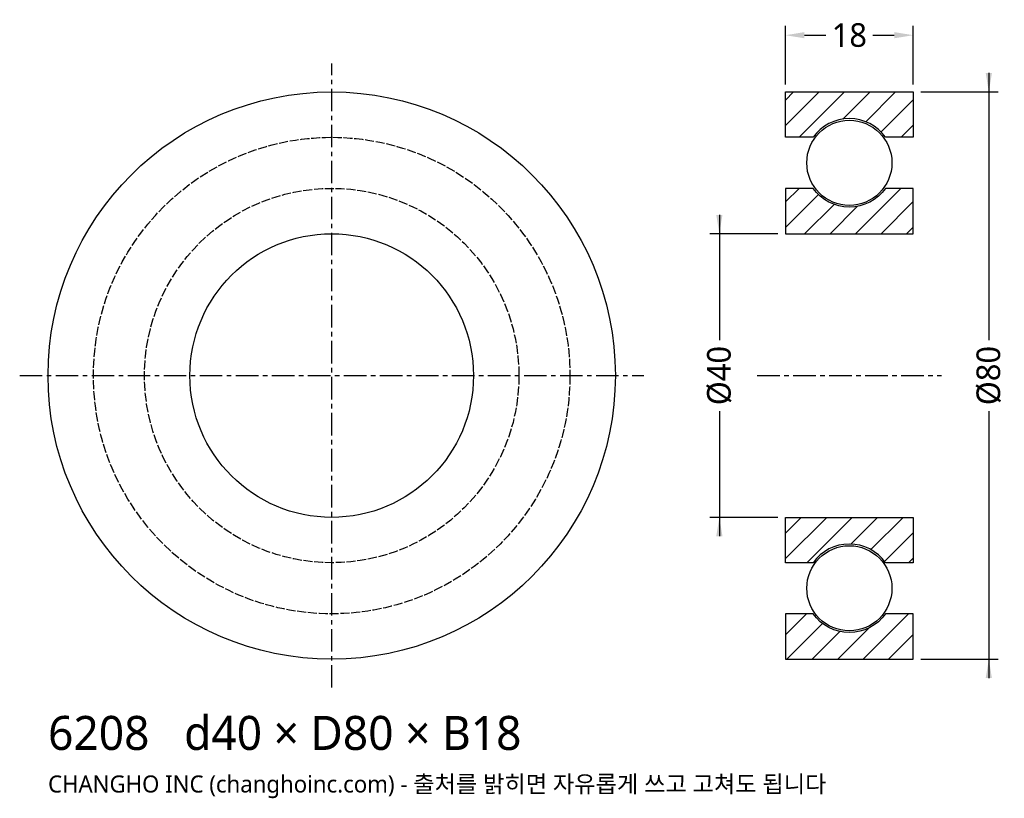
# Model space of a CAD drawing. Header units: millimetres. Extents: x -44 to 95, y -60 to 50.
import ezdxf

# ---------------------------------------------------------------- set-up
doc = ezdxf.new("R2010")
doc.units = ezdxf.units.MM
doc.linetypes.add('CENTER', pattern=[5.08, 3.175, -0.635, 0.635, -0.635])
doc.linetypes.add('DASHED', pattern=[1.524, 1.27, -0.254])
for name, color, linetype in [('문자', 7, 'CONTINUOUS'), ('숨은선', 3, 'DASHED'), ('외형선', 7, 'CONTINUOUS'), ('중심선', 1, 'CENTER'), ('치수', 4, 'CONTINUOUS'), ('해칭', 8, 'CONTINUOUS')]:
    doc.layers.add(name, color=color, linetype=linetype)
doc.styles.add('CH_KOR', font='malgun.ttf')
doc.dimstyles.new('CH_DIM', dxfattribs={"dimtxt": 2.5, "dimasz": 2, "dimexe": 1, "dimexo": 0.8, "dimgap": 0.8, "dimtad": 1, "dimdec": 0, "dimtxsty": 'CH_KOR', "dimcen": 2.5, "dimclrd": 4, "dimclre": 4, "dimclrt": 4, "dimazin": 3, "dimtfac": 1, "dimtmove": 0, "dimatfit": 3})

# ---------------------------------------------------------------- blocks, each defined once
blk = doc.blocks.new('_CLOSEDFILLED')
at = {"color": 0, "linetype": 'BYBLOCK'}
blk.add_solid([(-1, 0.164), (0, 0), (-1, -0.164)], dxfattribs=at)
blk = doc.blocks.new('*D1')
at = {"color": 4}
for p, q in [((92.67, 42.67), (92.67, 5)), ((83.07, 40), (94, 40)), ((92.67, -5), (92.67, -42.67)), ((83.07, -40), (94, -40))]:
    blk.add_line(p, q, dxfattribs=at)
at = {"layer": 'Defpoints'}
for p in [(82, 40), (92.67, 40), (82, -40)]:
    blk.add_point(p, dxfattribs=at)
at = {"layer": '치수', "color": 4, "xscale": 2.6666666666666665, "yscale": 2.6666666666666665}
for p, rotation in [((92.67, 40), 270), ((92.67, -40), 90)]:
    blk.add_blockref('_CLOSEDFILLED', p, dxfattribs=dict(at, rotation=rotation))
at = {"layer": '치수', "color": 4, "insert": (92.67, 0), "char_height": 3.333, "attachment_point": 5, "rotation": 90, "style": 'CH_KOR'}
blk.add_mtext('Ø80', dxfattribs=at)
blk = doc.blocks.new('*D2')
at = {"color": 4}
for p, q in [((54.67, 22.67), (54.67, 5)), ((62.93, 20), (53.33, 20)), ((54.67, -5), (54.67, -22.67)), ((62.93, -20), (53.33, -20))]:
    blk.add_line(p, q, dxfattribs=at)
at = {"layer": 'Defpoints'}
for p in [(54.67, 20), (64, 20), (64, -20)]:
    blk.add_point(p, dxfattribs=at)
at = {"layer": '치수', "color": 4, "xscale": 2.6666666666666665, "yscale": 2.6666666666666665}
for p, rotation in [((54.67, 20), 270), ((54.67, -20), 90)]:
    blk.add_blockref('_CLOSEDFILLED', p, dxfattribs=dict(at, rotation=rotation))
at = {"layer": '치수', "color": 4, "insert": (54.67, 0), "char_height": 3.333, "attachment_point": 5, "rotation": 90, "style": 'CH_KOR'}
blk.add_mtext('Ø40', dxfattribs=at)
blk = doc.blocks.new('*D3')
at = {"color": 4}
for p, q in [((64, 41.07), (64, 49.33)), ((82, 41.07), (82, 49.33)), ((66.67, 48), (69.67, 48)), ((76.33, 48), (79.33, 48))]:
    blk.add_line(p, q, dxfattribs=at)
at = {"layer": 'Defpoints'}
for p in [(64, 48), (64, 40), (82, 40)]:
    blk.add_point(p, dxfattribs=at)
at = {"layer": '치수', "color": 4, "xscale": 2.6666666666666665, "yscale": 2.6666666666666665, "rotation": 180}
blk.add_blockref('_CLOSEDFILLED', (64, 48), dxfattribs=at)
at = {"layer": '치수', "color": 4, "xscale": 2.6666666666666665, "yscale": 2.6666666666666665}
blk.add_blockref('_CLOSEDFILLED', (82, 48), dxfattribs=at)
at = {"layer": '치수', "color": 4, "insert": (73, 48), "char_height": 3.333, "attachment_point": 5, "style": 'CH_KOR'}
blk.add_mtext('18', dxfattribs=at)

msp = doc.modelspace()

# ---------------------------------------------------------------- hatches: boundary and pattern name
at = {"layer": '해칭'}
h = msp.add_hatch(dxfattribs=at)
h.set_pattern_fill('ANSI31', scale=0.8)
h.paths.add_polyline_path([(64, 40), (82, 40), (82, 33.6), (78.1, 33.6, 0.51797), (67.9, 33.6), (64, 33.6)])
h = msp.add_hatch(dxfattribs=at)
h.set_pattern_fill('ANSI31', scale=0.8)
h.paths.add_polyline_path([(64, 20), (82, 20), (82, 26.4), (78.1, 26.4, -0.51797), (67.9, 26.4), (64, 26.4)])
h = msp.add_hatch(dxfattribs=at)
h.set_pattern_fill('ANSI31', scale=0.8)
h.paths.add_polyline_path([(64, -20), (82, -20), (82, -26.4), (78.1, -26.4, 0.51797), (67.9, -26.4), (64, -26.4)])
h = msp.add_hatch(dxfattribs=at)
h.set_pattern_fill('ANSI31', scale=0.8)
h.paths.add_polyline_path([(64, -40), (82, -40), (82, -33.6), (78.1, -33.6, -0.51797), (67.9, -33.6), (64, -33.6)])

# ---------------------------------------------------------------- linework, layer by layer
at = {"layer": '숨은선'}
for radius in [33.6, 26.4]:
    msp.add_circle((0, 0), radius, dxfattribs=at)
at = {"layer": '외형선'}
for points in [[(64, 40), (82, 40), (82, 33.6), (78.1, 33.6, 0.51797), (67.9, 33.6), (64, 33.6)], [(64, 20), (82, 20), (82, 26.4), (78.1, 26.4, -0.51797), (67.9, 26.4), (64, 26.4)], [(64, -20), (82, -20), (82, -26.4), (78.1, -26.4, 0.51797), (67.9, -26.4), (64, -26.4)], [(64, -40), (82, -40), (82, -33.6), (78.1, -33.6, -0.51797), (67.9, -33.6), (64, -33.6)]]:
    msp.add_lwpolyline(points, format="xyb", close=True, dxfattribs=at)
for centre, radius in [((0, 0), 40), ((73, 30), 6), ((0, 0), 20), ((73, -30), 6)]:
    msp.add_circle(centre, radius, dxfattribs=at)
at = {"layer": '중심선'}
for p, q in [((0, -44), (0, 44)), ((-44, 0), (44, 0)), ((60, 0), (86, 0))]:
    msp.add_line(p, q, dxfattribs=at)

# ---------------------------------------------------------------- texts
at = {"layer": '문자', "style": 'CH_KOR'}
for s, height, p in [('6208   d40 × D80 × B18', 4.8, (-40, -52.8)), ('CHANGHO INC (changhoinc.com) - 출처를 밝히면 자유롭게 쓰고 고쳐도 됩니다', 2.4, (-40, -58.8))]:
    msp.add_text(s, height=height, dxfattribs=at).set_placement(p)

# ---------------------------------------------------------------- dimensions: what is measured, and where the dimension line sits
at = {"layer": '치수'}
dim = msp.add_linear_dim(base=(64, 48), p1=(64, 40), p2=(82, 40), dimstyle='CH_DIM', override={"dimscale": 1.333333}, dxfattribs=at)
dim.commit()
dim.dimension.update_dxf_attribs({"geometry": '*D3', "text_midpoint": (73, 48)})
for base, p1, p2, text, picture, middle in [((92.67, 40), (82, 40), (82, -40), 'Ø80', '*D1', (92.67, 0)), ((54.67, 20), (64, 20), (64, -20), 'Ø40', '*D2', (54.67, 0))]:
    dim = msp.add_linear_dim(base=base, p1=p1, p2=p2, angle=90, text=text, dimstyle='CH_DIM', override={"dimscale": 1.333333}, dxfattribs=at)
    dim.commit()
    dim.dimension.update_dxf_attribs({"geometry": picture, "text_midpoint": middle})

doc.saveas('drawing.dxf')
